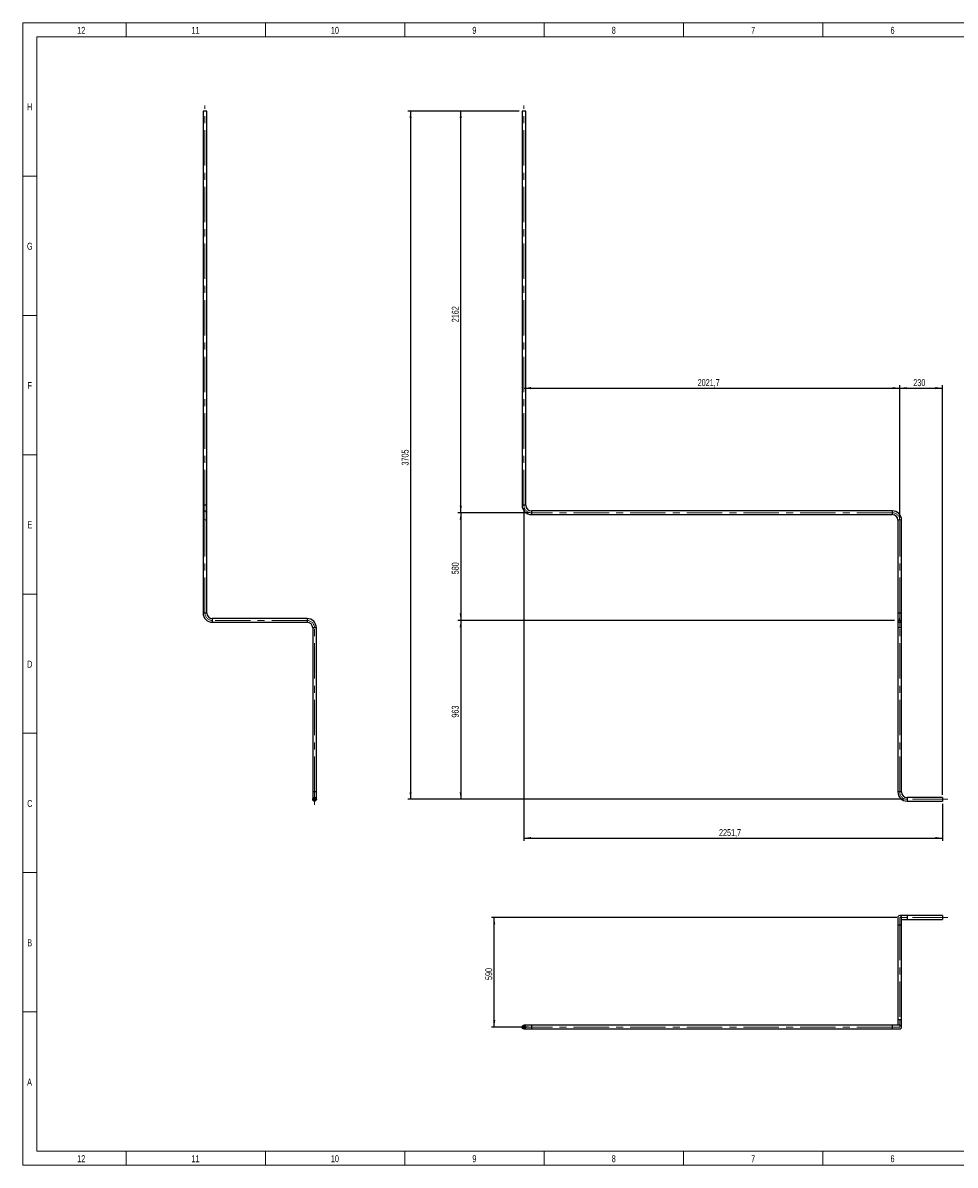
# Model space of a CAD drawing. Header units: millimetres. Extents: x 15 to 592, y 5 to 415.
# Tile 1 of 13: x 15 to 349, y 5 to 415. Entities that reach past the tile are written whole.
import ezdxf

# ---------------------------------------------------------------- set-up
doc = ezdxf.new("R2010")
doc.units = ezdxf.units.MM
doc.linetypes.add('CENTERX2', pattern=[20.32, 12.7, -2.54, 2.54, -2.54])
doc.layers.add('COTAS', color=166, linetype='Continuous')
doc.styles.add('SLDTEXTSTYLE2', font='TXT', dxfattribs={"width": 0.75})
doc.dimstyles.new('SLDDIMSTYLE0', dxfattribs={"dimtxt": 2.5, "dimasz": 2.5, "dimexe": 0, "dimexo": 0.0625, "dimtad": 1, "dimlfac": 15, "dimrnd": 1e-09, "dimzin": 12, "dimdsep": 46, "dimtxsty": 'SLDTEXTSTYLE2', "dimsah": 1, "dimcen": 0.09, "dimadec": 0, "dimazin": 3, "dimtfac": 1, "dimtofl": 0, "dimtmove": 0, "dimatfit": 3, "dimfxl": 0, "dimfrac": 2, "dimtolj": 1, "dimtzin": 12, "dimarcsym": 0})

# ---------------------------------------------------------------- blocks, each defined once
blk = doc.blocks.new('_D')
at = {"layer": 'COTAS'}
for p, q in [((194.76, 283.9), (329.54, 283.9)), ((329.54, 237.51), (329.54, 284.9))]:
    blk.add_line(p, q, dxfattribs=at)
for points in [[(194.76, 283.9), (197.26, 283.51), (197.26, 284.28)], [(329.54, 283.9), (327.04, 284.28), (327.04, 283.51)]]:
    blk.add_solid(points, dxfattribs=at)
at = {"layer": 'COTAS', "insert": (257.07, 287.12), "char_height": 2.5, "attachment_point": 1, "style": 'SLDTEXTSTYLE2'}
blk.add_mtext('2021,7', dxfattribs=at)
blk = doc.blocks.new('_D_1')
at = {"layer": 'COTAS'}
for p, q in [((329.54, 237.51), (329.54, 284.9)), ((329.54, 283.9), (344.87, 283.9)), ((344.87, 137.97), (344.87, 284.9))]:
    blk.add_line(p, q, dxfattribs=at)
for points in [[(329.54, 283.9), (332.04, 283.51), (332.04, 284.28)], [(344.87, 283.9), (342.37, 284.28), (342.37, 283.51)]]:
    blk.add_solid(points, dxfattribs=at)
at = {"layer": 'COTAS', "insert": (334.43, 287.12), "char_height": 2.5, "attachment_point": 1, "style": 'SLDTEXTSTYLE2'}
blk.add_mtext('230', dxfattribs=at)
blk = doc.blocks.new('_D_2')
at = {"layer": 'COTAS'}
for p, q in [((194.76, 240.84), (194.76, 121.4)), ((344.87, 134.64), (344.87, 121.4)), ((194.76, 122.4), (344.87, 122.4))]:
    blk.add_line(p, q, dxfattribs=at)
for points in [[(194.76, 122.4), (197.26, 122.01), (197.26, 122.78)], [(344.87, 122.4), (342.37, 122.78), (342.37, 122.01)]]:
    blk.add_solid(points, dxfattribs=at)
at = {"layer": 'COTAS', "insert": (264.73, 125.62), "char_height": 2.5, "attachment_point": 1, "style": 'SLDTEXTSTYLE2'}
blk.add_mtext('2251,7', dxfattribs=at)
blk = doc.blocks.new('_D_3')
at = {"layer": 'COTAS'}
for p, q in [((327.7, 200.51), (171.09, 200.51)), ((172.09, 200.51), (172.09, 136.31)), ((331.2, 136.31), (171.09, 136.31))]:
    blk.add_line(p, q, dxfattribs=at)
for points in [[(172.09, 200.51), (171.7, 198.01), (172.47, 198.01)], [(172.09, 136.31), (172.47, 138.81), (171.7, 138.81)]]:
    blk.add_solid(points, dxfattribs=at)
at = {"layer": 'COTAS', "insert": (168.87, 165.63), "char_height": 2.5, "attachment_point": 1, "rotation": 90, "style": 'SLDTEXTSTYLE2'}
blk.add_mtext('963', dxfattribs=at)
blk = doc.blocks.new('_D_4')
at = {"layer": 'COTAS'}
for p, q in [((196.42, 239.17), (171.09, 239.17)), ((172.09, 239.17), (172.09, 200.51)), ((327.7, 200.51), (171.09, 200.51))]:
    blk.add_line(p, q, dxfattribs=at)
for points in [[(172.09, 239.17), (171.7, 236.67), (172.47, 236.67)], [(172.09, 200.51), (172.47, 203.01), (171.7, 203.01)]]:
    blk.add_solid(points, dxfattribs=at)
at = {"layer": 'COTAS', "insert": (168.87, 217.07), "char_height": 2.5, "attachment_point": 1, "rotation": 90, "style": 'SLDTEXTSTYLE2'}
blk.add_mtext('580', dxfattribs=at)
blk = doc.blocks.new('_D_5')
at = {"layer": 'COTAS'}
for p, q in [((193.09, 383.31), (171.09, 383.31)), ((172.09, 239.17), (172.09, 383.31)), ((196.42, 239.17), (171.09, 239.17))]:
    blk.add_line(p, q, dxfattribs=at)
for points in [[(172.09, 383.31), (171.7, 380.81), (172.47, 380.81)], [(172.09, 239.17), (172.47, 241.67), (171.7, 241.67)]]:
    blk.add_solid(points, dxfattribs=at)
at = {"layer": 'COTAS', "insert": (168.87, 307.54), "char_height": 2.5, "attachment_point": 1, "rotation": 90, "style": 'SLDTEXTSTYLE2'}
blk.add_mtext('2162', dxfattribs=at)
blk = doc.blocks.new('_D_6')
at = {"layer": 'COTAS'}
for p, q in [((193.09, 383.31), (153.09, 383.31)), ((154.09, 383.31), (154.09, 136.31)), ((331.2, 136.31), (153.09, 136.31))]:
    blk.add_line(p, q, dxfattribs=at)
for points in [[(154.09, 383.31), (153.7, 380.81), (154.47, 380.81)], [(154.09, 136.31), (154.47, 138.81), (153.7, 138.81)]]:
    blk.add_solid(points, dxfattribs=at)
at = {"layer": 'COTAS', "insert": (150.87, 256.11), "char_height": 2.5, "attachment_point": 1, "rotation": 90, "style": 'SLDTEXTSTYLE2'}
blk.add_mtext('3705', dxfattribs=at)
blk = doc.blocks.new('SW_CENTERMARKSYMBOL_0')
at = {"layer": 'COTAS', "color": 0}
for p, q in [((-0.33, 0), (-0.83, 0)), ((0, 0), (-0.17, 0)), ((0, 0.33), (0, 0.83)), ((0, 0), (0, 0.17)), ((0, 0), (0, -0.17)), ((0, 0), (0.17, 0)), ((0.33, 0), (0.83, 0)), ((0, -0.33), (0, -0.83))]:
    blk.add_line(p, q, dxfattribs=at)
blk = doc.blocks.new('SW_CENTERMARKSYMBOL_1')
at = {"layer": 'COTAS', "color": 0}
for p, q in [((-0.33, 0), (-0.83, 0)), ((0, 0), (-0.17, 0)), ((0, 0.33), (0, 0.83)), ((0, 0), (0, 0.17)), ((0, 0), (0, -0.17)), ((0, 0), (0.17, 0)), ((0.33, 0), (0.83, 0)), ((0, -0.33), (0, -0.83))]:
    blk.add_line(p, q, dxfattribs=at)
blk = doc.blocks.new('_D_7')
at = {"layer": 'COTAS'}
for p, q in [((328.54, 93.89), (183.09, 93.89)), ((184.09, 54.56), (184.09, 93.89)), ((196.42, 54.56), (183.09, 54.56))]:
    blk.add_line(p, q, dxfattribs=at)
for points in [[(184.09, 93.89), (183.7, 91.39), (184.47, 91.39)], [(184.09, 54.56), (184.47, 57.06), (183.7, 57.06)]]:
    blk.add_solid(points, dxfattribs=at)
at = {"layer": 'COTAS', "insert": (180.87, 71.45), "char_height": 2.5, "attachment_point": 1, "rotation": 90, "style": 'SLDTEXTSTYLE2'}
blk.add_mtext('590', dxfattribs=at)

msp = doc.modelspace()

# ---------------------------------------------------------------- linework, layer by layer
at = {"color": 7, "linetype": 'Continuous', "lineweight": 18}
for p, q in [((15, 5), (15, 415)), ((15, 415), (589, 415)), ((52, 410), (52, 415)), ((102, 410), (102, 415)), ((152, 410), (152, 415)), ((202, 410), (202, 415)), ((252, 410), (252, 415)), ((302, 410), (302, 415)), ((20, 10), (20, 410)), ((20, 410), (584, 410)), ((302, 410.001), (302, 409.999)), ((20, 360), (15, 360)), ((20, 310), (15, 310)), ((20, 260), (15, 260)), ((20, 210), (15, 210)), ((19.999, 210), (20.001, 210)), ((20, 160), (15, 160)), ((20, 110), (15, 110)), ((20, 60), (15, 60)), ((584, 10), (20, 10)), ((52, 10), (52, 5)), ((102, 10), (102, 5)), ((152, 10), (152, 5)), ((202, 10), (202, 5)), ((252, 10), (252, 5)), ((302, 9.999), (302, 10.001)), ((302, 10), (302, 5)), ((589, 5), (15, 5))]:
    msp.add_line(p, q, dxfattribs=at)
at = {"color": 7, "linetype": 'Continuous', "lineweight": 25}
for p, q in [((79.632, 383.3058), (79.632, 241.83913)), ((80.96533, 383.3058), (79.632, 383.3058)), ((80.96533, 241.83913), (80.96533, 383.3058)), ((194.08949, 383.3058), (194.08949, 241.83913)), ((195.42283, 383.3058), (194.08949, 383.3058)), ((195.42283, 241.83913), (195.42283, 383.3058)), ((79.632, 241.83913), (79.632, 239.17246)), ((80.96533, 241.83913), (79.632, 241.83913)), ((79.632, 239.17246), (79.632, 236.5058)), ((80.96533, 239.17246), (80.96533, 241.83913)), ((80.96533, 236.5058), (80.96533, 239.17246)), ((195.42283, 241.83913), (194.08949, 241.83913)), ((326.86949, 239.83913), (197.42283, 239.83913)), ((197.42283, 239.83913), (197.42283, 238.5058)), ((197.42283, 238.5058), (326.86949, 238.5058)), ((326.86949, 239.83913), (326.86949, 238.5058)), ((79.632, 236.5058), (79.632, 203.17246)), ((80.96533, 236.5058), (79.632, 236.5058)), ((80.96533, 203.17246), (80.96533, 236.5058)), ((328.86949, 236.5058), (328.86949, 203.17246)), ((330.20283, 236.5058), (328.86949, 236.5058)), ((330.20283, 203.17246), (330.20283, 236.5058)), ((80.96533, 203.17246), (79.632, 203.17246)), ((116.96533, 201.17246), (82.96533, 201.17246)), ((82.96533, 201.17246), (82.96533, 199.83913)), ((116.96533, 201.17246), (116.96533, 199.83913)), ((328.86949, 203.17246), (328.86949, 200.5058)), ((330.20283, 203.17246), (328.86949, 203.17246)), ((330.20283, 200.5058), (330.20283, 203.17246)), ((82.96533, 199.83913), (116.96533, 199.83913)), ((118.96533, 197.83913), (118.96533, 138.97246)), ((120.29866, 197.83913), (118.96533, 197.83913)), ((120.29866, 138.97246), (120.29866, 197.83913)), ((328.86949, 200.5058), (328.86949, 197.83913)), ((328.86949, 197.83913), (328.86949, 138.97246)), ((330.20283, 197.83913), (328.86949, 197.83913)), ((330.20283, 197.83913), (330.20283, 200.5058)), ((330.20283, 138.97246), (330.20283, 197.83913)), ((118.96533, 138.97246), (118.96533, 136.3058)), ((120.29866, 138.97246), (118.96533, 138.97246)), ((120.29866, 136.3058), (120.29866, 138.97246)), ((330.20283, 138.97246), (328.86949, 138.97246)), ((344.86949, 136.97246), (332.20283, 136.97246)), ((332.20283, 136.97246), (332.20283, 135.63913)), ((332.20283, 135.63913), (344.86949, 135.63913)), ((344.86949, 136.97246), (344.86949, 135.63913)), ((332.20283, 94.55643), (329.53616, 94.55643)), ((344.86949, 94.55643), (332.20283, 94.55643)), ((332.20283, 94.55643), (332.20283, 93.2231)), ((344.86949, 94.55643), (344.86949, 93.2231)), ((328.86949, 93.88976), (328.86949, 91.2231)), ((328.86949, 91.2231), (328.86949, 57.2231)), ((328.86949, 91.2231), (329.53616, 91.2231)), ((329.53616, 91.2231), (330.20283, 91.2231)), ((330.20283, 91.2231), (330.20283, 93.88976)), ((330.20283, 93.2231), (332.20283, 93.2231)), ((330.20283, 57.2231), (330.20283, 91.2231)), ((332.20283, 93.2231), (344.86949, 93.2231)), ((197.42283, 55.2231), (194.75616, 55.2231)), ((194.75616, 53.88976), (197.42283, 53.88976)), ((326.86949, 55.2231), (197.42283, 55.2231)), ((197.42283, 55.2231), (197.42283, 53.88976)), ((197.42283, 53.88976), (326.86949, 53.88976)), ((329.53616, 55.2231), (326.86949, 55.2231)), ((326.86949, 55.2231), (326.86949, 53.88976)), ((326.86949, 53.88976), (329.53616, 53.88976)), ((328.86949, 57.2231), (328.86949, 55.2231)), ((328.86949, 57.2231), (329.53616, 57.2231)), ((329.53616, 57.2231), (330.20283, 57.2231)), ((330.20283, 54.55643), (330.20283, 57.2231))]:
    msp.add_line(p, q, dxfattribs=at)
for centre, radius in [((119.632, 136.3058), 0.66667), ((119.632, 136.3058), 0.5), ((194.75616, 54.55643), 0.66667), ((194.75616, 54.55643), 0.5)]:
    msp.add_circle(centre, radius, dxfattribs=at)
for centre, radius, start, end in [((80.29866, 239.17246), 0.66667, 0, 180), ((197.42283, 241.83913), 3.33333, 180, 270), ((197.42283, 241.83913), 2, 180, 270), ((326.86949, 236.5058), 3.33333, 0, 90), ((326.86949, 236.5058), 2, 0, 90), ((82.96533, 203.17246), 3.33333, 180, 270), ((82.96533, 203.17246), 2, 180, 270), ((116.96533, 197.83913), 3.33333, 0, 90), ((116.96533, 197.83913), 2, 0, 90), ((329.53616, 200.5058), 0.66667, 180, 0), ((332.20283, 138.97246), 3.33333, 180, 270), ((332.20283, 138.97246), 2, 180, 270), ((329.53616, 93.88976), 0.66667, 90, 180), ((329.53616, 93.88976), 0.66667, 0, 90), ((329.53616, 54.55643), 0.66667, 270, 90)]:
    msp.add_arc(centre, radius, start, end, dxfattribs=at)
at = {"layer": 'COTAS', "linetype": 'CENTERX2', "lineweight": 18}
for p, q in [((80.29866, 241.83913), (80.29866, 385.3058)), ((194.75616, 241.83913), (194.75616, 385.3058)), ((80.29866, 241.83913), (80.29866, 239.17246)), ((80.29866, 239.17246), (80.29866, 236.5058)), ((326.86949, 239.17246), (197.42283, 239.17246)), ((80.29866, 203.17246), (80.29866, 236.5058)), ((329.53616, 203.17246), (329.53616, 236.5058)), ((329.53616, 203.17246), (329.53616, 200.5058)), ((116.96533, 200.5058), (82.96533, 200.5058)), ((119.632, 138.97246), (119.632, 197.83913)), ((329.53616, 200.5058), (329.53616, 197.83913)), ((329.53616, 138.97246), (329.53616, 197.83913)), ((119.632, 138.97246), (119.632, 134.3058)), ((346.86949, 136.3058), (332.20283, 136.3058)), ((329.53616, 93.88976), (332.20283, 93.88976)), ((329.53616, 91.2231), (329.53616, 93.88976)), ((329.53616, 91.2231), (329.53616, 57.2231)), ((346.86949, 93.88976), (332.20283, 93.88976)), ((192.75616, 54.55643), (197.42283, 54.55643)), ((326.86949, 54.55643), (197.42283, 54.55643)), ((326.86949, 54.55643), (329.53616, 54.55643)), ((329.53616, 54.55643), (329.53616, 57.2231))]:
    msp.add_line(p, q, dxfattribs=at)
for centre, start, end in [((197.42283, 241.83913), 180, 270), ((326.86949, 236.5058), 0, 90), ((82.96533, 203.17246), 180, 270), ((116.96533, 197.83913), 0, 90), ((332.20283, 138.97246), 180, 270)]:
    msp.add_arc(centre, 2.66667, start, end, dxfattribs=at)

# ---------------------------------------------------------------- block references
at = {"layer": 'COTAS'}
for name, p in [('SW_CENTERMARKSYMBOL_0', (329.53616, 200.5058)), ('SW_CENTERMARKSYMBOL_1', (119.632, 136.3058))]:
    msp.add_blockref(name, p, dxfattribs=at)

# ---------------------------------------------------------------- texts
at = {"color": 7, "linetype": 'Continuous', "lineweight": 0, "char_height": 2.5, "attachment_point": 2, "style": 'SLDTEXTSTYLE2'}
for s, insert in [('12', (35.94965, 413.56267)), ('11', (76.94965, 413.56267)), ('10', (126.94965, 413.56267)), ('9', (176.97483, 413.56267)), ('8', (226.97483, 413.56267)), ('7', (276.97483, 413.56267)), ('6', (326.97483, 413.56267)), ('H', (17.49392, 386.06267)), ('G', (17.49219, 336.06267)), ('F', (17.47396, 286.06267)), ('E', (17.50434, 236.06267)), ('D', (17.47135, 186.06267)), ('C', (17.47396, 136.06267)), ('B', (17.4809, 86.06267)), ('A', (17.40017, 36.06267)), ('12', (35.94965, 8.56267)), ('11', (76.94965, 8.56267)), ('10', (126.94965, 8.56267)), ('9', (176.97483, 8.56267)), ('8', (226.97483, 8.56267)), ('7', (276.97483, 8.56267)), ('6', (326.97483, 8.56267))]:
    msp.add_mtext(s, dxfattribs=dict(at, insert=insert))

# ---------------------------------------------------------------- dimensions: what is measured, and where the dimension line sits
at = {"layer": 'COTAS'}
for base, p1, p2, picture, middle in [((154.08949, 136.3058), (194.08949, 383.3058), (332.20283, 136.3058), '_D_6', (154.08949, 259.8058)), ((172.08949, 383.3058), (197.42283, 239.17246), (194.08949, 383.3058), '_D_5', (172.08949, 311.23913)), ((172.08949, 200.5058), (197.42283, 239.17246), (328.70283, 200.5058), '_D_4', (172.08949, 219.83913)), ((172.08949, 136.3058), (328.70283, 200.5058), (332.20283, 136.3058), '_D_3', (172.08949, 168.4058)), ((184.08949, 93.88976), (197.42283, 54.55643), (329.53616, 93.88976), '_D_7', (184.08949, 74.2231))]:
    dim = msp.add_linear_dim(base=base, p1=p1, p2=p2, angle=90, dimstyle='SLDDIMSTYLE0', dxfattribs=at)
    dim.commit()
    dim.dimension.update_dxf_attribs({"geometry": picture, "text_midpoint": middle, "dimtype": 160})
for base, p1, p2, picture, middle in [((329.53616, 283.89511), (194.75616, 241.83913), (329.53616, 236.5058), '_D', (262.14616, 283.89511)), ((344.86949, 283.89511), (329.53616, 236.5058), (344.86949, 136.97246), '_D_1', (337.20283, 283.89511)), ((344.86949, 122.39636), (194.75616, 241.83913), (344.86949, 135.63913), '_D_2', (269.81283, 122.39636))]:
    dim = msp.add_linear_dim(base=base, p1=p1, p2=p2, dimstyle='SLDDIMSTYLE0', dxfattribs=at)
    dim.commit()
    dim.dimension.update_dxf_attribs({"geometry": picture, "text_midpoint": middle, "dimtype": 160})

doc.saveas('drawing.dxf')
